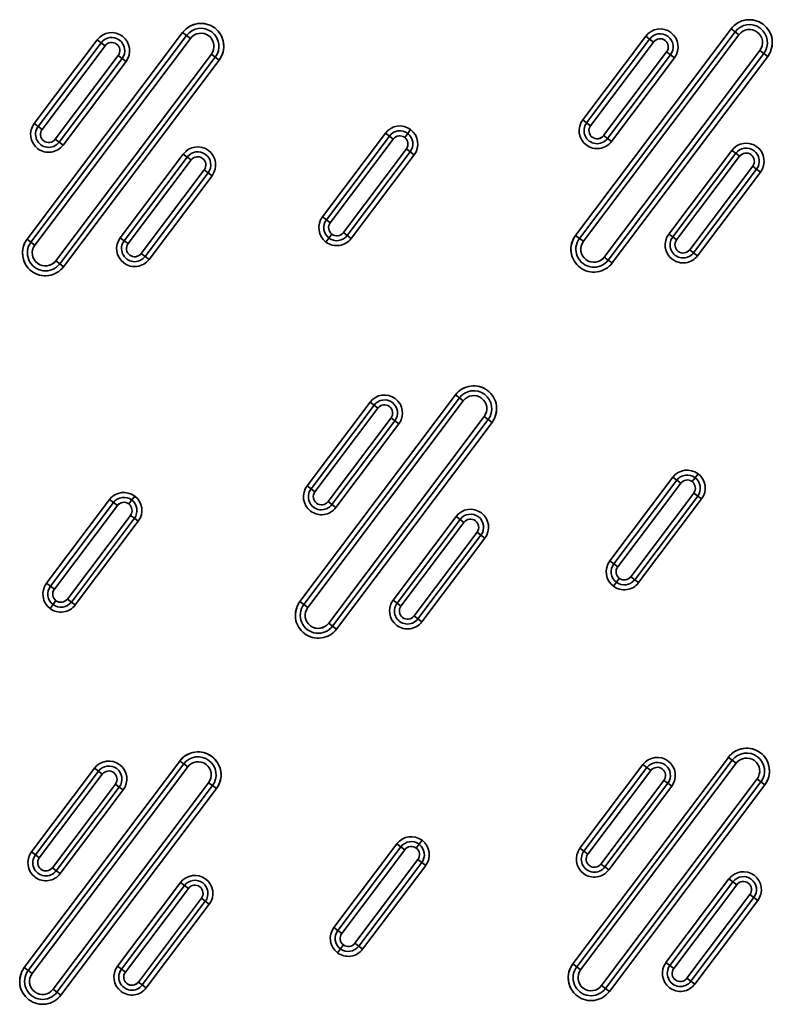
# Model space of a CAD drawing. Extents: x 234 to 1592, y -128 to 1769.
# Tile 3 of 10: x 479 to 709, y 48 to 348. Entities that reach past the tile are written whole.
import ezdxf

# ---------------------------------------------------------------- set-up
doc = ezdxf.new("R2010")
doc.units = 0
doc.layers.get('0').update_dxf_attribs({"lineweight": 13})

# ---------------------------------------------------------------- blocks, each defined once
blk = doc.blocks.new('BLOCK24')
at = {"color": 7, "lineweight": 35}
for p, q in [((128.95, 208.93), (81.42, 145.83)), ((81.42, 145.83), (128.95, 208.93)), ((82.62, 144.92), (130.15, 208.03)), ((130.15, 208.03), (82.62, 144.92)), ((296.55, 210.06), (249.02, 146.95)), ((249.02, 146.95), (296.55, 210.06)), ((250.22, 146.05), (297.75, 209.16)), ((297.75, 209.16), (250.22, 146.05)), ((270.46, 207.84), (251.21, 182.28)), ((251.21, 182.28), (270.46, 207.84)), ((251.42, 145.15), (298.94, 208.25)), ((298.94, 208.25), (251.42, 145.15)), ((102.86, 206.71), (83.61, 181.15)), ((83.61, 181.15), (102.86, 206.71)), ((83.82, 144.02), (131.34, 207.13)), ((131.34, 207.13), (83.82, 144.02)), ((84.81, 180.25), (104.06, 205.81)), ((104.06, 205.81), (84.81, 180.25)), ((86.01, 179.35), (105.26, 204.91)), ((105.26, 204.91), (86.01, 179.35)), ((252.41, 181.37), (271.66, 206.94)), ((271.66, 206.94), (252.41, 181.37)), ((253.61, 180.47), (272.86, 206.03)), ((272.86, 206.03), (253.61, 180.47)), ((109.25, 201.9), (90, 176.34)), ((90, 176.34), (109.25, 201.9)), ((137.73, 202.31), (90.21, 139.21)), ((90.21, 139.21), (137.73, 202.31)), ((276.85, 203.03), (257.6, 177.46)), ((257.6, 177.46), (276.85, 203.03)), ((305.33, 203.44), (257.81, 140.34)), ((257.81, 140.34), (305.33, 203.44)), ((278.05, 202.12), (258.8, 176.56)), ((258.8, 176.56), (278.05, 202.12)), ((306.53, 202.54), (259.01, 139.43)), ((259.01, 139.43), (306.53, 202.54)), ((260.2, 138.53), (307.73, 201.64)), ((307.73, 201.64), (260.2, 138.53)), ((110.45, 201), (91.2, 175.43)), ((91.2, 175.43), (110.45, 201)), ((138.93, 201.41), (91.41, 138.31)), ((91.41, 138.31), (138.93, 201.41)), ((92.4, 174.53), (111.65, 200.09)), ((111.65, 200.09), (92.4, 174.53)), ((92.6, 137.4), (140.13, 200.51)), ((140.13, 200.51), (92.6, 137.4)), ((260, 175.66), (279.25, 201.22)), ((279.25, 201.22), (260, 175.66)), ((190.93, 178.2), (171.68, 152.64)), ((171.68, 152.64), (190.93, 178.2)), ((172.87, 151.73), (192.13, 177.29)), ((192.13, 177.29), (172.87, 151.73)), ((174.07, 150.83), (193.32, 176.39)), ((193.32, 176.39), (174.07, 150.83)), ((129.15, 171.8), (109.9, 146.24)), ((109.9, 146.24), (129.15, 171.8)), ((197.32, 173.38), (178.07, 147.82)), ((178.07, 147.82), (197.32, 173.38)), ((198.52, 172.48), (179.27, 146.92)), ((179.27, 146.92), (198.52, 172.48)), ((180.46, 146.02), (199.71, 171.58)), ((199.71, 171.58), (180.46, 146.02)), ((296.75, 172.93), (277.5, 147.37)), ((277.5, 147.37), (296.75, 172.93)), ((278.7, 146.47), (297.95, 172.03)), ((297.95, 172.03), (278.7, 146.47)), ((111.1, 145.34), (130.35, 170.9)), ((130.35, 170.9), (111.1, 145.34)), ((112.3, 144.44), (131.55, 170)), ((131.55, 170), (112.3, 144.44)), ((279.9, 145.57), (299.15, 171.13)), ((299.15, 171.13), (279.9, 145.57)), ((135.54, 166.99), (116.29, 141.43)), ((116.29, 141.43), (135.54, 166.99)), ((136.74, 166.09), (117.49, 140.53)), ((117.49, 140.53), (136.74, 166.09)), ((303.14, 168.12), (283.89, 142.56)), ((283.89, 142.56), (303.14, 168.12)), ((304.34, 167.22), (285.09, 141.65)), ((285.09, 141.65), (304.34, 167.22)), ((286.29, 140.75), (305.54, 166.31)), ((305.54, 166.31), (286.29, 140.75)), ((118.69, 139.63), (137.94, 165.19)), ((137.94, 165.19), (118.69, 139.63)), ((212.32, 98.23), (164.8, 35.12)), ((164.8, 35.12), (212.32, 98.23)), ((165.99, 34.22), (213.52, 97.33)), ((213.52, 97.33), (165.99, 34.22)), ((167.19, 33.32), (214.72, 96.42)), ((214.72, 96.42), (167.19, 33.32)), ((186.24, 96.01), (166.99, 70.45)), ((166.99, 70.45), (186.24, 96.01)), ((168.19, 69.54), (187.44, 95.1)), ((187.44, 95.1), (168.19, 69.54)), ((169.38, 68.64), (188.64, 94.2)), ((188.64, 94.2), (169.38, 68.64)), ((192.63, 91.19), (173.38, 65.63)), ((173.38, 65.63), (192.63, 91.19)), ((221.11, 91.61), (173.58, 28.51)), ((173.58, 28.51), (221.11, 91.61)), ((193.83, 90.29), (174.58, 64.73)), ((174.58, 64.73), (193.83, 90.29)), ((222.31, 90.71), (174.78, 27.6)), ((174.78, 27.6), (222.31, 90.71)), ((175.77, 63.83), (195.03, 89.39)), ((195.03, 89.39), (175.77, 63.83)), ((175.98, 26.7), (223.51, 89.81)), ((223.51, 89.81), (175.98, 26.7)), ((278.74, 73.06), (259.49, 47.5)), ((259.49, 47.5), (278.74, 73.06)), ((260.69, 46.59), (279.94, 72.16)), ((279.94, 72.16), (260.69, 46.59)), ((261.89, 45.69), (281.14, 71.25)), ((281.14, 71.25), (261.89, 45.69)), ((106.61, 66.24), (87.36, 40.68)), ((87.36, 40.68), (106.61, 66.24)), ((285.14, 68.24), (265.88, 42.68)), ((265.88, 42.68), (285.14, 68.24)), ((286.33, 67.34), (267.08, 41.78)), ((267.08, 41.78), (286.33, 67.34)), ((268.28, 40.88), (287.53, 66.44)), ((287.53, 66.44), (268.28, 40.88)), ((88.56, 39.78), (107.81, 65.34)), ((107.81, 65.34), (88.56, 39.78)), ((89.76, 38.88), (109.01, 64.44)), ((109.01, 64.44), (89.76, 38.88)), ((113, 61.43), (93.75, 35.87)), ((93.75, 35.87), (113, 61.43)), ((114.2, 60.53), (94.95, 34.97)), ((94.95, 34.97), (114.2, 60.53)), ((212.53, 61.1), (193.28, 35.54)), ((193.28, 35.54), (212.53, 61.1)), ((194.48, 34.64), (213.73, 60.2)), ((213.73, 60.2), (194.48, 34.64)), ((96.15, 34.06), (115.4, 59.63)), ((115.4, 59.63), (96.15, 34.06)), ((195.67, 33.73), (214.92, 59.3)), ((214.92, 59.3), (195.67, 33.73)), ((218.92, 56.29), (199.67, 30.73)), ((199.67, 30.73), (218.92, 56.29)), ((220.12, 55.38), (200.87, 29.82)), ((200.87, 29.82), (220.12, 55.38)), ((202.06, 28.92), (221.32, 54.48)), ((221.32, 54.48), (202.06, 28.92)), ((128.1, -13.6), (80.57, -76.71)), ((80.57, -76.71), (128.1, -13.6)), ((81.77, -77.61), (129.3, -14.51)), ((129.3, -14.51), (81.77, -77.61)), ((295.7, -12.48), (248.17, -75.58)), ((248.17, -75.58), (295.7, -12.48)), ((249.37, -76.48), (296.9, -13.38)), ((296.9, -13.38), (249.37, -76.48)), ((269.61, -14.7), (250.36, -40.26)), ((250.36, -40.26), (269.61, -14.7)), ((250.57, -77.39), (298.09, -14.28)), ((298.09, -14.28), (250.57, -77.39)), ((102.01, -15.82), (82.76, -41.39)), ((82.76, -41.39), (102.01, -15.82)), ((82.97, -78.51), (130.5, -15.41)), ((130.5, -15.41), (82.97, -78.51)), ((83.96, -42.29), (103.21, -16.73)), ((103.21, -16.73), (83.96, -42.29)), ((85.16, -43.19), (104.41, -17.63)), ((104.41, -17.63), (85.16, -43.19)), ((251.56, -41.16), (270.81, -15.6)), ((270.81, -15.6), (251.56, -41.16)), ((252.76, -42.06), (272.01, -16.5)), ((272.01, -16.5), (252.76, -42.06)), ((108.4, -20.64), (89.15, -46.2)), ((89.15, -46.2), (108.4, -20.64)), ((136.89, -20.22), (89.36, -83.33)), ((89.36, -83.33), (136.89, -20.22)), ((276, -19.51), (256.75, -45.07)), ((256.75, -45.07), (276, -19.51)), ((304.49, -19.09), (256.96, -82.2)), ((256.96, -82.2), (304.49, -19.09)), ((277.2, -20.41), (257.95, -45.97)), ((257.95, -45.97), (277.2, -20.41)), ((305.68, -20), (258.16, -83.1)), ((258.16, -83.1), (305.68, -20)), ((259.35, -84), (306.88, -20.9)), ((306.88, -20.9), (259.35, -84)), ((109.6, -21.54), (90.35, -47.1)), ((90.35, -47.1), (109.6, -21.54)), ((138.08, -21.12), (90.56, -84.23)), ((90.56, -84.23), (138.08, -21.12)), ((91.55, -48), (110.8, -22.44)), ((110.8, -22.44), (91.55, -48)), ((91.76, -85.13), (139.28, -22.03)), ((139.28, -22.03), (91.76, -85.13)), ((259.15, -46.88), (278.4, -21.32)), ((278.4, -21.32), (259.15, -46.88)), ((194.43, -38.9), (175.18, -64.46)), ((175.18, -64.46), (194.43, -38.9)), ((176.38, -65.36), (195.63, -39.8)), ((195.63, -39.8), (176.38, -65.36)), ((177.57, -66.26), (196.82, -40.7)), ((196.82, -40.7), (177.57, -66.26)), ((200.82, -43.71), (181.57, -69.27)), ((181.57, -69.27), (200.82, -43.71)), ((202.02, -44.61), (182.77, -70.17)), ((182.77, -70.17), (202.02, -44.61)), ((183.96, -71.08), (203.22, -45.51)), ((203.22, -45.51), (183.96, -71.08)), ((128.3, -50.73), (109.05, -76.29)), ((109.05, -76.29), (128.3, -50.73)), ((295.9, -49.6), (276.65, -75.17)), ((276.65, -75.17), (295.9, -49.6)), ((277.85, -76.07), (297.1, -50.51)), ((297.1, -50.51), (277.85, -76.07)), ((110.25, -77.2), (129.5, -51.63)), ((129.5, -51.63), (110.25, -77.2)), ((111.45, -78.1), (130.7, -52.54)), ((130.7, -52.54), (111.45, -78.1)), ((279.05, -76.97), (298.3, -51.41)), ((298.3, -51.41), (279.05, -76.97)), ((134.69, -55.54), (115.44, -81.11)), ((115.44, -81.11), (134.69, -55.54)), ((135.89, -56.45), (116.64, -82.01)), ((116.64, -82.01), (135.89, -56.45)), ((302.29, -54.42), (283.04, -79.98)), ((283.04, -79.98), (302.29, -54.42)), ((303.49, -55.32), (284.24, -80.88)), ((284.24, -80.88), (303.49, -55.32)), ((285.44, -81.78), (304.69, -56.22)), ((304.69, -56.22), (285.44, -81.78)), ((117.84, -82.91), (137.09, -57.35)), ((137.09, -57.35), (117.84, -82.91))]:
    blk.add_line(p, q, dxfattribs=at)
at = {"color": 7, "lineweight": 35, "ltscale": 0.0375}
for p, q in [((128.95, 208.93), (130.15, 208.03)), ((130.15, 208.03), (128.95, 208.93)), ((130.15, 208.03), (131.34, 207.13)), ((130.15, 208.03), (131.34, 207.13)), ((270.46, 207.84), (271.66, 206.94)), ((271.66, 206.94), (270.46, 207.84)), ((296.55, 210.06), (297.75, 209.16)), ((297.75, 209.16), (296.55, 210.06)), ((297.75, 209.16), (298.94, 208.25)), ((297.75, 209.16), (298.94, 208.25)), ((102.86, 206.71), (104.06, 205.81)), ((104.06, 205.81), (102.86, 206.71)), ((104.06, 205.81), (105.26, 204.91)), ((104.06, 205.81), (105.26, 204.91)), ((271.66, 206.94), (272.86, 206.03)), ((271.66, 206.94), (272.86, 206.03)), ((109.25, 201.9), (110.45, 201)), ((109.25, 201.9), (110.45, 201)), ((137.73, 202.31), (138.93, 201.41)), ((137.73, 202.31), (138.93, 201.41)), ((276.85, 203.03), (278.05, 202.12)), ((276.85, 203.03), (278.05, 202.12)), ((278.05, 202.12), (279.25, 201.22)), ((279.25, 201.22), (278.05, 202.12)), ((305.33, 203.44), (306.53, 202.54)), ((305.33, 203.44), (306.53, 202.54)), ((306.53, 202.54), (307.73, 201.64)), ((307.73, 201.64), (306.53, 202.54)), ((110.45, 201), (111.65, 200.09)), ((111.65, 200.09), (110.45, 201)), ((138.93, 201.41), (140.13, 200.51)), ((140.13, 200.51), (138.93, 201.41)), ((84.81, 180.25), (83.61, 181.15)), ((83.61, 181.15), (84.81, 180.25)), ((252.41, 181.37), (251.21, 182.28)), ((251.21, 182.28), (252.41, 181.37)), ((253.61, 180.47), (252.41, 181.37)), ((253.61, 180.47), (252.41, 181.37)), ((86.01, 179.35), (84.81, 180.25)), ((86.01, 179.35), (84.81, 180.25)), ((192.13, 177.29), (190.93, 178.2)), ((190.93, 178.2), (192.13, 177.29)), ((197.73, 178.08), (196.83, 176.89)), ((196.83, 176.89), (197.73, 178.08)), ((198.63, 179.28), (197.73, 178.08)), ((197.73, 178.08), (198.63, 179.28)), ((258.8, 176.56), (257.6, 177.46)), ((258.8, 176.56), (257.6, 177.46)), ((91.2, 175.43), (90, 176.34)), ((91.2, 175.43), (90, 176.34)), ((91.2, 175.43), (92.4, 174.53)), ((92.4, 174.53), (91.2, 175.43)), ((192.13, 177.29), (193.32, 176.39)), ((192.13, 177.29), (193.32, 176.39)), ((258.8, 176.56), (260, 175.66)), ((260, 175.66), (258.8, 176.56)), ((129.15, 171.8), (130.35, 170.9)), ((130.35, 170.9), (129.15, 171.8)), ((197.32, 173.38), (198.52, 172.48)), ((197.32, 173.38), (198.52, 172.48)), ((198.52, 172.48), (199.71, 171.58)), ((199.71, 171.58), (198.52, 172.48)), ((296.75, 172.93), (297.95, 172.03)), ((297.95, 172.03), (296.75, 172.93)), ((297.95, 172.03), (299.15, 171.13)), ((297.95, 172.03), (299.15, 171.13)), ((130.35, 170.9), (131.55, 170)), ((130.35, 170.9), (131.55, 170)), ((135.54, 166.99), (136.74, 166.09)), ((135.54, 166.99), (136.74, 166.09)), ((136.74, 166.09), (137.94, 165.19)), ((137.94, 165.19), (136.74, 166.09)), ((303.14, 168.12), (304.34, 167.22)), ((303.14, 168.12), (304.34, 167.22)), ((304.34, 167.22), (305.54, 166.31)), ((305.54, 166.31), (304.34, 167.22)), ((172.87, 151.73), (171.68, 152.64)), ((171.68, 152.64), (172.87, 151.73)), ((174.07, 150.83), (172.87, 151.73)), ((174.07, 150.83), (172.87, 151.73)), ((179.27, 146.92), (178.07, 147.82)), ((179.27, 146.92), (178.07, 147.82)), ((82.62, 144.92), (81.42, 145.83)), ((81.42, 145.83), (82.62, 144.92)), ((83.82, 144.02), (82.62, 144.92)), ((83.82, 144.02), (82.62, 144.92)), ((111.1, 145.34), (109.9, 146.24)), ((109.9, 146.24), (111.1, 145.34)), ((112.3, 144.44), (111.1, 145.34)), ((112.3, 144.44), (111.1, 145.34)), ((173.66, 146.13), (172.76, 144.93)), ((172.76, 144.93), (173.66, 146.13)), ((174.57, 147.33), (173.66, 146.13)), ((173.66, 146.13), (174.57, 147.33)), ((179.27, 146.92), (180.46, 146.02)), ((180.46, 146.02), (179.27, 146.92)), ((250.22, 146.05), (249.02, 146.95)), ((249.02, 146.95), (250.22, 146.05)), ((251.42, 145.15), (250.22, 146.05)), ((251.42, 145.15), (250.22, 146.05)), ((278.7, 146.47), (277.5, 147.37)), ((277.5, 147.37), (278.7, 146.47)), ((279.9, 145.57), (278.7, 146.47)), ((279.9, 145.57), (278.7, 146.47)), ((117.49, 140.53), (116.29, 141.43)), ((117.49, 140.53), (116.29, 141.43)), ((285.09, 141.65), (283.89, 142.56)), ((285.09, 141.65), (283.89, 142.56)), ((285.09, 141.65), (286.29, 140.75)), ((286.29, 140.75), (285.09, 141.65)), ((91.41, 138.31), (90.21, 139.21)), ((91.41, 138.31), (90.21, 139.21)), ((117.49, 140.53), (118.69, 139.63)), ((118.69, 139.63), (117.49, 140.53)), ((259.01, 139.43), (257.81, 140.34)), ((259.01, 139.43), (257.81, 140.34)), ((259.01, 139.43), (260.2, 138.53)), ((260.2, 138.53), (259.01, 139.43)), ((91.41, 138.31), (92.6, 137.4)), ((92.6, 137.4), (91.41, 138.31)), ((212.32, 98.23), (213.52, 97.33)), ((213.52, 97.33), (212.32, 98.23)), ((213.52, 97.33), (214.72, 96.42)), ((213.52, 97.33), (214.72, 96.42)), ((186.24, 96.01), (187.44, 95.1)), ((187.44, 95.1), (186.24, 96.01)), ((187.44, 95.1), (188.64, 94.2)), ((187.44, 95.1), (188.64, 94.2)), ((192.63, 91.19), (193.83, 90.29)), ((192.63, 91.19), (193.83, 90.29)), ((193.83, 90.29), (195.03, 89.39)), ((195.03, 89.39), (193.83, 90.29)), ((221.11, 91.61), (222.31, 90.71)), ((221.11, 91.61), (222.31, 90.71)), ((222.31, 90.71), (223.51, 89.81)), ((223.51, 89.81), (222.31, 90.71)), ((279.94, 72.16), (278.74, 73.06)), ((278.74, 73.06), (279.94, 72.16)), ((285.54, 72.94), (284.64, 71.75)), ((284.64, 71.75), (285.54, 72.94)), ((286.45, 74.14), (285.54, 72.94)), ((285.54, 72.94), (286.45, 74.14)), ((168.19, 69.54), (166.99, 70.45)), ((166.99, 70.45), (168.19, 69.54)), ((169.38, 68.64), (168.19, 69.54)), ((169.38, 68.64), (168.19, 69.54)), ((279.94, 72.16), (281.14, 71.25)), ((279.94, 72.16), (281.14, 71.25)), ((107.81, 65.34), (106.61, 66.24)), ((106.61, 66.24), (107.81, 65.34)), ((114.31, 67.33), (113.41, 66.13)), ((113.41, 66.13), (114.31, 67.33)), ((285.14, 68.24), (286.33, 67.34)), ((285.14, 68.24), (286.33, 67.34)), ((286.33, 67.34), (287.53, 66.44)), ((287.53, 66.44), (286.33, 67.34)), ((107.81, 65.34), (109.01, 64.44)), ((107.81, 65.34), (109.01, 64.44)), ((113.41, 66.13), (112.51, 64.93)), ((112.51, 64.93), (113.41, 66.13)), ((174.58, 64.73), (173.38, 65.63)), ((174.58, 64.73), (173.38, 65.63)), ((174.58, 64.73), (175.77, 63.83)), ((175.77, 63.83), (174.58, 64.73)), ((113, 61.43), (114.2, 60.53)), ((113, 61.43), (114.2, 60.53)), ((114.2, 60.53), (115.4, 59.63)), ((115.4, 59.63), (114.2, 60.53)), ((212.53, 61.1), (213.73, 60.2)), ((213.73, 60.2), (212.53, 61.1)), ((213.73, 60.2), (214.92, 59.3)), ((213.73, 60.2), (214.92, 59.3)), ((218.92, 56.29), (220.12, 55.38)), ((218.92, 56.29), (220.12, 55.38)), ((220.12, 55.38), (221.32, 54.48)), ((221.32, 54.48), (220.12, 55.38)), ((260.69, 46.59), (259.49, 47.5)), ((259.49, 47.5), (260.69, 46.59)), ((261.89, 45.69), (260.69, 46.59)), ((261.89, 45.69), (260.69, 46.59)), ((262.38, 42.19), (261.48, 40.99)), ((261.48, 40.99), (262.38, 42.19)), ((267.08, 41.78), (265.88, 42.68)), ((267.08, 41.78), (265.88, 42.68)), ((88.56, 39.78), (87.36, 40.68)), ((87.36, 40.68), (88.56, 39.78)), ((89.76, 38.88), (88.56, 39.78)), ((89.76, 38.88), (88.56, 39.78)), ((261.48, 40.99), (260.58, 39.79)), ((260.58, 39.79), (261.48, 40.99)), ((267.08, 41.78), (268.28, 40.88)), ((268.28, 40.88), (267.08, 41.78)), ((89.35, 34.18), (88.44, 32.98)), ((88.44, 32.98), (89.35, 34.18)), ((90.25, 35.38), (89.35, 34.18)), ((89.35, 34.18), (90.25, 35.38)), ((94.95, 34.97), (93.75, 35.87)), ((94.95, 34.97), (93.75, 35.87)), ((94.95, 34.97), (96.15, 34.06)), ((96.15, 34.06), (94.95, 34.97)), ((165.99, 34.22), (164.8, 35.12)), ((164.8, 35.12), (165.99, 34.22)), ((167.19, 33.32), (165.99, 34.22)), ((167.19, 33.32), (165.99, 34.22)), ((194.48, 34.64), (193.28, 35.54)), ((193.28, 35.54), (194.48, 34.64)), ((195.67, 33.73), (194.48, 34.64)), ((195.67, 33.73), (194.48, 34.64)), ((200.87, 29.82), (199.67, 30.73)), ((200.87, 29.82), (199.67, 30.73)), ((174.78, 27.6), (173.58, 28.51)), ((174.78, 27.6), (173.58, 28.51)), ((174.78, 27.6), (175.98, 26.7)), ((175.98, 26.7), (174.78, 27.6)), ((200.87, 29.82), (202.06, 28.92)), ((202.06, 28.92), (200.87, 29.82)), ((128.1, -13.6), (129.3, -14.51)), ((129.3, -14.51), (128.1, -13.6)), ((129.3, -14.51), (130.5, -15.41)), ((129.3, -14.51), (130.5, -15.41)), ((269.61, -14.7), (270.81, -15.6)), ((270.81, -15.6), (269.61, -14.7)), ((295.7, -12.48), (296.9, -13.38)), ((296.9, -13.38), (295.7, -12.48)), ((296.9, -13.38), (298.09, -14.28)), ((296.9, -13.38), (298.09, -14.28)), ((102.01, -15.82), (103.21, -16.73)), ((103.21, -16.73), (102.01, -15.82)), ((103.21, -16.73), (104.41, -17.63)), ((103.21, -16.73), (104.41, -17.63)), ((270.81, -15.6), (272.01, -16.5)), ((270.81, -15.6), (272.01, -16.5)), ((108.4, -20.64), (109.6, -21.54)), ((108.4, -20.64), (109.6, -21.54)), ((136.89, -20.22), (138.08, -21.12)), ((136.89, -20.22), (138.08, -21.12)), ((276, -19.51), (277.2, -20.41)), ((276, -19.51), (277.2, -20.41)), ((277.2, -20.41), (278.4, -21.32)), ((278.4, -21.32), (277.2, -20.41)), ((304.49, -19.09), (305.68, -20)), ((304.49, -19.09), (305.68, -20)), ((305.68, -20), (306.88, -20.9)), ((306.88, -20.9), (305.68, -20)), ((109.6, -21.54), (110.8, -22.44)), ((110.8, -22.44), (109.6, -21.54)), ((138.08, -21.12), (139.28, -22.03)), ((139.28, -22.03), (138.08, -21.12)), ((195.63, -39.8), (194.43, -38.9)), ((194.43, -38.9), (195.63, -39.8)), ((201.23, -39.01), (200.33, -40.21)), ((200.33, -40.21), (201.23, -39.01)), ((202.13, -37.81), (201.23, -39.01)), ((201.23, -39.01), (202.13, -37.81)), ((83.96, -42.29), (82.76, -41.39)), ((82.76, -41.39), (83.96, -42.29)), ((195.63, -39.8), (196.82, -40.7)), ((195.63, -39.8), (196.82, -40.7)), ((251.56, -41.16), (250.36, -40.26)), ((250.36, -40.26), (251.56, -41.16)), ((252.76, -42.06), (251.56, -41.16)), ((252.76, -42.06), (251.56, -41.16)), ((85.16, -43.19), (83.96, -42.29)), ((85.16, -43.19), (83.96, -42.29)), ((200.82, -43.71), (202.02, -44.61)), ((200.82, -43.71), (202.02, -44.61)), ((202.02, -44.61), (203.22, -45.51)), ((203.22, -45.51), (202.02, -44.61)), ((257.95, -45.97), (256.75, -45.07)), ((257.95, -45.97), (256.75, -45.07)), ((90.35, -47.1), (89.15, -46.2)), ((90.35, -47.1), (89.15, -46.2)), ((90.35, -47.1), (91.55, -48)), ((91.55, -48), (90.35, -47.1)), ((257.95, -45.97), (259.15, -46.88)), ((259.15, -46.88), (257.95, -45.97)), ((128.3, -50.73), (129.5, -51.63)), ((129.5, -51.63), (128.3, -50.73)), ((295.9, -49.6), (297.1, -50.51)), ((297.1, -50.51), (295.9, -49.6)), ((297.1, -50.51), (298.3, -51.41)), ((297.1, -50.51), (298.3, -51.41)), ((129.5, -51.63), (130.7, -52.54)), ((129.5, -51.63), (130.7, -52.54)), ((134.69, -55.54), (135.89, -56.45)), ((134.69, -55.54), (135.89, -56.45)), ((135.89, -56.45), (137.09, -57.35)), ((137.09, -57.35), (135.89, -56.45)), ((302.29, -54.42), (303.49, -55.32)), ((302.29, -54.42), (303.49, -55.32)), ((303.49, -55.32), (304.69, -56.22)), ((304.69, -56.22), (303.49, -55.32)), ((176.38, -65.36), (175.18, -64.46)), ((175.18, -64.46), (176.38, -65.36)), ((177.57, -66.26), (176.38, -65.36)), ((177.57, -66.26), (176.38, -65.36)), ((177.16, -70.96), (176.26, -72.16)), ((176.26, -72.16), (177.16, -70.96)), ((178.07, -69.76), (177.16, -70.96)), ((177.16, -70.96), (178.07, -69.76)), ((182.77, -70.17), (181.57, -69.27)), ((182.77, -70.17), (181.57, -69.27)), ((182.77, -70.17), (183.96, -71.08)), ((183.96, -71.08), (182.77, -70.17)), ((277.85, -76.07), (276.65, -75.17)), ((276.65, -75.17), (277.85, -76.07)), ((81.77, -77.61), (80.57, -76.71)), ((80.57, -76.71), (81.77, -77.61)), ((82.97, -78.51), (81.77, -77.61)), ((82.97, -78.51), (81.77, -77.61)), ((110.25, -77.2), (109.05, -76.29)), ((109.05, -76.29), (110.25, -77.2)), ((111.45, -78.1), (110.25, -77.2)), ((111.45, -78.1), (110.25, -77.2)), ((249.37, -76.48), (248.17, -75.58)), ((248.17, -75.58), (249.37, -76.48)), ((250.57, -77.39), (249.37, -76.48)), ((250.57, -77.39), (249.37, -76.48)), ((279.05, -76.97), (277.85, -76.07)), ((279.05, -76.97), (277.85, -76.07)), ((116.64, -82.01), (115.44, -81.11)), ((116.64, -82.01), (115.44, -81.11)), ((284.24, -80.88), (283.04, -79.98)), ((284.24, -80.88), (283.04, -79.98)), ((284.24, -80.88), (285.44, -81.78)), ((285.44, -81.78), (284.24, -80.88)), ((90.56, -84.23), (89.36, -83.33)), ((90.56, -84.23), (89.36, -83.33)), ((116.64, -82.01), (117.84, -82.91)), ((117.84, -82.91), (116.64, -82.01)), ((258.16, -83.1), (256.96, -82.2)), ((258.16, -83.1), (256.96, -82.2)), ((258.16, -83.1), (259.35, -84)), ((259.35, -84), (258.16, -83.1)), ((90.56, -84.23), (91.76, -85.13)), ((91.76, -85.13), (90.56, -84.23))]:
    blk.add_line(p, q, dxfattribs=at)
at = {"color": 7, "lineweight": 35}
for centre, radius, start, end in [((134.54, 204.72), 7, 53.0153, 143.0153), ((134.54, 204.72), 7, 53.0152, 143.0153), ((302.14, 205.85), 7, 53.0153, 143.0153), ((302.14, 205.85), 7, 53.0152, 143.0153), ((302.14, 205.85), 5.5, 323.0153, 143.0153), ((302.14, 205.85), 5.5, 323.0153, 143.0153), ((302.14, 205.85), 7, 323.0153, 53.0153), ((302.14, 205.85), 7, 323.0152, 53.0153), ((107.26, 203.4), 5.5, 53.0153, 143.0153), ((107.26, 203.4), 5.5, 53.0153, 143.0153), ((107.26, 203.4), 5.5, 323.0153, 53.0153), ((107.26, 203.4), 5.5, 323.0153, 53.0153), ((134.54, 204.72), 5.5, 323.0153, 143.0153), ((134.54, 204.72), 5.5, 323.0153, 143.0153), ((134.54, 204.72), 4, 53.0153, 143.0153), ((134.54, 204.72), 4, 53.0189, 143.0117), ((134.54, 204.72), 4, 323.0153, 53.0153), ((134.54, 204.72), 4, 323.0189, 53.0117), ((134.54, 204.72), 7, 323.0153, 53.0153), ((134.54, 204.72), 7, 323.0152, 53.0153), ((274.86, 204.53), 5.5, 53.0153, 143.0153), ((274.86, 204.53), 5.5, 53.0153, 143.0153), ((274.86, 204.53), 4, 323.0153, 143.0153), ((274.86, 204.53), 4, 323.0153, 143.0153), ((274.86, 204.53), 5.5, 323.0153, 53.0153), ((274.86, 204.53), 5.5, 323.0153, 53.0153), ((302.14, 205.85), 4, 53.0153, 143.0153), ((302.14, 205.85), 4, 53.0189, 143.0117), ((302.14, 205.85), 4, 323.0153, 53.0153), ((302.14, 205.85), 4, 323.0189, 53.0117), ((107.26, 203.4), 4, 323.0153, 143.0153), ((107.26, 203.4), 4, 323.0153, 143.0153), ((107.26, 203.4), 2.5, 53.0153, 143.0153), ((107.26, 203.4), 2.5, 53.0189, 143.0118), ((107.26, 203.4), 2.5, 323.0153, 53.0153), ((107.26, 203.4), 2.5, 323.0189, 53.0118), ((274.86, 204.53), 2.5, 53.0153, 143.0153), ((274.86, 204.53), 2.5, 53.0189, 143.0118), ((274.86, 204.53), 2.5, 323.0153, 53.0153), ((274.86, 204.53), 2.5, 323.0189, 53.0118), ((88.01, 177.84), 5.5, 143.0153, 233.0153), ((88.01, 177.84), 5.5, 143.0153, 233.0153), ((255.61, 178.97), 5.5, 143.0153, 233.0153), ((255.61, 178.97), 5.5, 143.0153, 233.0153), ((255.61, 178.97), 4, 143.0153, 323.0153), ((255.61, 178.97), 4, 143.0153, 323.0153), ((255.61, 178.97), 2.5, 143.0153, 233.0153), ((255.61, 178.97), 2.5, 143.0189, 233.0118), ((88.01, 177.84), 4, 143.0153, 323.0153), ((88.01, 177.84), 4, 143.0153, 323.0153), ((88.01, 177.84), 2.5, 143.0153, 233.0153), ((88.01, 177.84), 2.5, 143.0189, 233.0118), ((195.32, 174.89), 5.5, 53.0153, 143.0153), ((195.32, 174.89), 5.5, 53.0153, 143.0153), ((195.32, 174.89), 4, 53.0153, 143.0153), ((195.32, 174.89), 4, 53.0153, 143.0153), ((195.32, 174.89), 4, 323.0153, 53.0153), ((195.32, 174.89), 4, 323.0153, 53.0153), ((195.32, 174.89), 5.5, 323.0153, 53.0153), ((195.32, 174.89), 5.5, 323.0153, 53.0153), ((255.61, 178.97), 2.5, 233.0153, 323.0153), ((255.61, 178.97), 2.5, 233.0189, 323.0118), ((88.01, 177.84), 5.5, 233.0153, 323.0153), ((88.01, 177.84), 5.5, 233.0153, 323.0153), ((88.01, 177.84), 2.5, 233.0153, 323.0153), ((88.01, 177.84), 2.5, 233.0189, 323.0118), ((195.32, 174.89), 2.5, 53.0153, 143.0153), ((195.32, 174.89), 2.5, 53.0189, 143.0118), ((195.32, 174.89), 2.5, 323.0153, 53.0153), ((195.32, 174.89), 2.5, 323.0189, 53.0118), ((255.61, 178.97), 5.5, 233.0153, 323.0153), ((255.61, 178.97), 5.5, 233.0153, 323.0153), ((301.15, 169.62), 5.5, 53.0153, 143.0153), ((301.15, 169.62), 5.5, 53.0153, 143.0153), ((133.55, 168.5), 5.5, 53.0153, 143.0153), ((133.55, 168.5), 5.5, 53.0153, 143.0153), ((133.55, 168.5), 4, 323.0153, 143.0153), ((133.55, 168.5), 4, 323.0153, 143.0153), ((133.55, 168.5), 5.5, 323.0153, 53.0153), ((133.55, 168.5), 5.5, 323.0153, 53.0153), ((301.15, 169.62), 4, 323.0153, 143.0153), ((301.15, 169.62), 4, 323.0153, 143.0153), ((301.15, 169.62), 2.5, 53.0153, 143.0153), ((301.15, 169.62), 2.5, 53.0189, 143.0118), ((301.15, 169.62), 2.5, 323.0153, 53.0153), ((301.15, 169.62), 2.5, 323.0189, 53.0118), ((301.15, 169.62), 5.5, 323.0153, 53.0153), ((301.15, 169.62), 5.5, 323.0153, 53.0153), ((133.55, 168.5), 2.5, 53.0153, 143.0153), ((133.55, 168.5), 2.5, 53.0189, 143.0118), ((133.55, 168.5), 2.5, 323.0153, 53.0153), ((133.55, 168.5), 2.5, 323.0189, 53.0118), ((176.07, 149.33), 5.5, 143.0153, 233.0153), ((176.07, 149.33), 5.5, 143.0153, 233.0153), ((176.07, 149.33), 4, 143.0153, 233.0153), ((176.07, 149.33), 4, 143.0153, 233.0153), ((176.07, 149.33), 2.5, 143.0153, 233.0153), ((176.07, 149.33), 2.5, 143.0189, 233.0118), ((176.07, 149.33), 2.5, 233.0153, 323.0153), ((176.07, 149.33), 2.5, 233.0189, 323.0118), ((87.01, 141.62), 7, 143.0153, 233.0153), ((87.01, 141.62), 7, 143.0152, 233.0153), ((87.01, 141.62), 5.5, 143.0153, 323.0153), ((87.01, 141.62), 5.5, 143.0153, 323.0153), ((114.29, 142.93), 5.5, 143.0153, 233.0153), ((114.29, 142.93), 5.5, 143.0153, 233.0153), ((114.29, 142.93), 4, 143.0153, 323.0153), ((114.29, 142.93), 4, 143.0153, 323.0153), ((114.29, 142.93), 2.5, 143.0153, 233.0153), ((114.3, 142.93), 2.5, 143.0189, 233.0118), ((176.07, 149.33), 5.5, 233.0153, 323.0153), ((176.07, 149.33), 5.5, 233.0153, 323.0153), ((176.07, 149.33), 4, 233.0153, 323.0153), ((176.07, 149.33), 4, 233.0153, 323.0153), ((254.61, 142.74), 7, 143.0153, 233.0153), ((254.61, 142.74), 7, 143.0152, 233.0153), ((254.61, 142.74), 5.5, 143.0153, 323.0153), ((254.61, 142.74), 5.5, 143.0153, 323.0153), ((254.61, 142.74), 4, 143.0153, 233.0153), ((254.61, 142.74), 4, 143.0189, 233.0117), ((281.89, 144.06), 5.5, 143.0153, 233.0153), ((281.89, 144.06), 5.5, 143.0153, 233.0153), ((281.89, 144.06), 4, 143.0153, 323.0153), ((281.89, 144.06), 4, 143.0153, 323.0153), ((281.89, 144.06), 2.5, 143.0153, 233.0153), ((281.89, 144.06), 2.5, 143.0189, 233.0118), ((87.01, 141.62), 4, 143.0153, 233.0153), ((87.01, 141.62), 4, 143.0189, 233.0117), ((114.29, 142.93), 2.5, 233.0153, 323.0153), ((114.29, 142.93), 2.5, 233.0189, 323.0118), ((281.89, 144.06), 2.5, 233.0153, 323.0153), ((281.89, 144.06), 2.5, 233.0189, 323.0118), ((87.01, 141.62), 4, 233.0153, 323.0153), ((87.01, 141.62), 4, 233.0189, 323.0117), ((114.29, 142.93), 5.5, 233.0153, 323.0153), ((114.29, 142.93), 5.5, 233.0153, 323.0153), ((254.61, 142.74), 7, 233.0153, 323.0153), ((254.61, 142.74), 7, 233.0152, 323.0153), ((254.61, 142.74), 4, 233.0153, 323.0153), ((254.61, 142.74), 4, 233.0189, 323.0117), ((281.89, 144.06), 5.5, 233.0153, 323.0153), ((281.89, 144.06), 5.5, 233.0153, 323.0153), ((87.01, 141.62), 7, 233.0153, 323.0153), ((87.01, 141.62), 7, 233.0152, 323.0153), ((217.91, 94.02), 7, 53.0153, 143.0153), ((217.91, 94.02), 7, 53.0152, 143.0153), ((217.91, 94.02), 5.5, 323.0153, 143.0153), ((217.91, 94.02), 5.5, 323.0153, 143.0153), ((217.91, 94.02), 7, 323.0153, 53.0153), ((217.91, 94.02), 7, 323.0152, 53.0153), ((190.63, 92.7), 5.5, 53.0153, 143.0153), ((190.63, 92.7), 5.5, 53.0153, 143.0153), ((190.63, 92.7), 4, 323.0153, 143.0153), ((190.63, 92.7), 4, 323.0153, 143.0153), ((190.63, 92.7), 5.5, 323.0153, 53.0153), ((190.63, 92.7), 5.5, 323.0153, 53.0153), ((217.91, 94.02), 4, 53.0153, 143.0153), ((217.91, 94.02), 4, 53.0189, 143.0117), ((217.91, 94.02), 4, 323.0153, 53.0153), ((217.91, 94.02), 4, 323.0189, 53.0117), ((190.63, 92.7), 2.5, 53.0153, 143.0153), ((190.63, 92.7), 2.5, 53.0189, 143.0118), ((190.63, 92.7), 2.5, 323.0153, 53.0153), ((190.63, 92.7), 2.5, 323.0189, 53.0118), ((283.14, 69.75), 5.5, 53.0153, 143.0153), ((283.14, 69.75), 5.5, 53.0153, 143.0153), ((283.14, 69.75), 4, 53.0153, 143.0153), ((283.14, 69.75), 4, 53.0153, 143.0153), ((283.14, 69.75), 2.5, 53.0153, 143.0153), ((283.14, 69.75), 2.5, 53.0189, 143.0118), ((283.14, 69.75), 4, 323.0153, 53.0153), ((283.14, 69.75), 4, 323.0153, 53.0153), ((283.14, 69.75), 5.5, 323.0153, 53.0153), ((283.14, 69.75), 5.5, 323.0153, 53.0153), ((171.38, 67.14), 5.5, 143.0153, 233.0153), ((171.38, 67.14), 5.5, 143.0153, 233.0153), ((171.38, 67.14), 4, 143.0153, 323.0153), ((171.38, 67.14), 4, 143.0153, 323.0153), ((283.14, 69.75), 2.5, 323.0153, 53.0153), ((283.14, 69.75), 2.5, 323.0189, 53.0118), ((111, 62.93), 5.5, 53.0153, 143.0153), ((111, 62.93), 5.5, 53.0153, 143.0153), ((111, 62.93), 4, 53.0153, 143.0153), ((111, 62.93), 4, 53.0153, 143.0153), ((111, 62.93), 5.5, 323.0153, 53.0153), ((111, 62.93), 5.5, 323.0153, 53.0153), ((171.38, 67.14), 2.5, 143.0153, 233.0153), ((171.38, 67.14), 2.5, 143.0189, 233.0118), ((111, 62.93), 2.5, 53.0153, 143.0153), ((111, 62.93), 2.5, 53.0189, 143.0118), ((111, 62.93), 2.5, 323.0153, 53.0153), ((111, 62.93), 2.5, 323.0189, 53.0118), ((111, 62.93), 4, 323.0153, 53.0153), ((111, 62.93), 4, 323.0153, 53.0153), ((171.38, 67.14), 5.5, 233.0153, 323.0153), ((171.38, 67.14), 5.5, 233.0153, 323.0153), ((171.38, 67.14), 2.5, 233.0153, 323.0153), ((171.38, 67.14), 2.5, 233.0189, 323.0118), ((216.92, 57.79), 5.5, 53.0153, 143.0153), ((216.92, 57.79), 5.5, 53.0153, 143.0153), ((216.92, 57.79), 4, 323.0153, 143.0153), ((216.92, 57.79), 4, 323.0153, 143.0153), ((216.92, 57.79), 2.5, 53.0153, 143.0153), ((216.92, 57.79), 2.5, 53.0189, 143.0118), ((216.92, 57.79), 5.5, 323.0153, 53.0153), ((216.92, 57.79), 5.5, 323.0153, 53.0153), ((216.92, 57.79), 2.5, 323.0153, 53.0153), ((216.92, 57.79), 2.5, 323.0189, 53.0118), ((263.89, 44.19), 5.5, 143.0153, 233.0153), ((263.89, 44.19), 5.5, 143.0153, 233.0153), ((263.89, 44.19), 4, 143.0153, 233.0153), ((263.89, 44.19), 4, 143.0153, 233.0153), ((263.89, 44.19), 2.5, 143.0153, 233.0153), ((263.89, 44.19), 2.5, 143.0189, 233.0118), ((263.89, 44.19), 2.5, 233.0153, 323.0153), ((263.89, 44.19), 2.5, 233.0189, 323.0118), ((91.75, 37.37), 5.5, 143.0153, 233.0153), ((91.75, 37.37), 5.5, 143.0153, 233.0153), ((91.75, 37.37), 4, 143.0153, 233.0153), ((91.75, 37.37), 4, 143.0153, 233.0153), ((263.89, 44.19), 5.5, 233.0153, 323.0153), ((263.89, 44.19), 5.5, 233.0153, 323.0153), ((263.89, 44.19), 4, 233.0153, 323.0153), ((263.89, 44.19), 4, 233.0153, 323.0153), ((91.75, 37.37), 2.5, 143.0153, 233.0153), ((91.75, 37.37), 2.5, 143.0189, 233.0118), ((91.75, 37.37), 5.5, 233.0153, 323.0153), ((91.75, 37.37), 5.5, 233.0153, 323.0153), ((91.75, 37.37), 4, 233.0153, 323.0153), ((91.75, 37.37), 4, 233.0153, 323.0153), ((91.75, 37.37), 2.5, 233.0153, 323.0153), ((91.75, 37.37), 2.5, 233.0189, 323.0118), ((170.39, 30.91), 7, 143.0153, 233.0153), ((170.39, 30.91), 7, 143.0152, 233.0153), ((170.39, 30.91), 5.5, 143.0153, 323.0153), ((170.39, 30.91), 5.5, 143.0153, 323.0153), ((170.39, 30.91), 4, 143.0153, 233.0153), ((170.39, 30.91), 4, 143.0189, 233.0117), ((197.67, 32.23), 5.5, 143.0153, 233.0153), ((197.67, 32.23), 5.5, 143.0153, 233.0153), ((197.67, 32.23), 4, 143.0153, 323.0153), ((197.67, 32.23), 4, 143.0153, 323.0153), ((197.67, 32.23), 2.5, 143.0153, 233.0153), ((197.67, 32.23), 2.5, 143.0189, 233.0118), ((197.67, 32.23), 2.5, 233.0153, 323.0153), ((197.67, 32.23), 2.5, 233.0189, 323.0118), ((170.39, 30.91), 4, 233.0153, 323.0153), ((170.39, 30.91), 4, 233.0189, 323.0117), ((197.67, 32.23), 5.5, 233.0153, 323.0153), ((197.67, 32.23), 5.5, 233.0153, 323.0153), ((170.39, 30.91), 7, 233.0153, 323.0153), ((170.39, 30.91), 7, 233.0152, 323.0153), ((133.69, -17.82), 7, 53.0153, 143.0153), ((133.69, -17.82), 7, 53.0152, 143.0153), ((301.29, -16.69), 7, 53.0153, 143.0153), ((301.29, -16.69), 7, 53.0152, 143.0153), ((301.29, -16.69), 5.5, 323.0153, 143.0153), ((301.29, -16.69), 5.5, 323.0153, 143.0153), ((301.29, -16.69), 7, 323.0153, 53.0153), ((301.29, -16.69), 7, 323.0152, 53.0153), ((106.41, -19.13), 5.5, 53.0153, 143.0153), ((106.41, -19.13), 5.5, 53.0153, 143.0153), ((106.41, -19.13), 5.5, 323.0153, 53.0153), ((106.41, -19.13), 5.5, 323.0153, 53.0153), ((133.69, -17.82), 5.5, 323.0153, 143.0153), ((133.69, -17.82), 5.5, 323.0153, 143.0153), ((133.69, -17.82), 4, 53.0189, 143.0117), ((133.69, -17.82), 4, 53.0153, 143.0153), ((133.69, -17.82), 4, 323.0153, 53.0153), ((133.69, -17.82), 4, 323.0189, 53.0117), ((133.69, -17.82), 7, 323.0153, 53.0153), ((133.69, -17.82), 7, 323.0152, 53.0153), ((274.01, -18.01), 5.5, 53.0153, 143.0153), ((274.01, -18.01), 5.5, 53.0153, 143.0153), ((274.01, -18.01), 4, 323.0153, 143.0153), ((274.01, -18.01), 4, 323.0153, 143.0153), ((274.01, -18.01), 5.5, 323.0153, 53.0153), ((274.01, -18.01), 5.5, 323.0153, 53.0153), ((301.29, -16.69), 4, 53.0153, 143.0153), ((301.29, -16.69), 4, 53.0189, 143.0117), ((301.29, -16.69), 4, 323.0153, 53.0153), ((301.29, -16.69), 4, 323.0189, 53.0117), ((106.41, -19.13), 4, 323.0153, 143.0153), ((106.41, -19.13), 4, 323.0153, 143.0153), ((106.41, -19.13), 2.5, 53.0153, 143.0153), ((106.41, -19.13), 2.5, 53.0189, 143.0118), ((106.41, -19.13), 2.5, 323.0153, 53.0153), ((106.41, -19.13), 2.5, 323.0189, 53.0118), ((274.01, -18.01), 2.5, 53.0153, 143.0153), ((274.01, -18.01), 2.5, 53.0189, 143.0118), ((274.01, -18.01), 2.5, 323.0153, 53.0153), ((274.01, -18.01), 2.5, 323.0189, 53.0118), ((198.82, -42.21), 5.5, 53.0153, 143.0153), ((198.82, -42.21), 5.5, 53.0153, 143.0153), ((198.82, -42.21), 4, 53.0153, 143.0153), ((198.82, -42.21), 4, 53.0153, 143.0153), ((198.82, -42.21), 4, 323.0153, 53.0153), ((198.82, -42.21), 4, 323.0153, 53.0153), ((198.82, -42.21), 5.5, 323.0153, 53.0153), ((198.82, -42.21), 5.5, 323.0153, 53.0153), ((87.16, -44.69), 5.5, 143.0153, 233.0153), ((87.16, -44.69), 5.5, 143.0153, 233.0153), ((198.82, -42.21), 2.5, 53.0153, 143.0153), ((198.82, -42.21), 2.5, 53.0189, 143.0118), ((198.82, -42.21), 2.5, 323.0153, 53.0153), ((198.82, -42.21), 2.5, 323.0189, 53.0118), ((254.76, -43.57), 5.5, 143.0153, 233.0153), ((254.76, -43.57), 5.5, 143.0153, 233.0153), ((254.76, -43.57), 4, 143.0153, 323.0153), ((254.76, -43.57), 4, 143.0153, 323.0153), ((254.76, -43.57), 2.5, 143.0153, 233.0153), ((254.76, -43.57), 2.5, 143.0189, 233.0118), ((87.16, -44.69), 4, 143.0153, 323.0153), ((87.16, -44.69), 4, 143.0153, 323.0153), ((87.16, -44.69), 2.5, 143.0153, 233.0153), ((87.16, -44.69), 2.5, 143.0189, 233.0118), ((254.76, -43.57), 2.5, 233.0153, 323.0153), ((254.76, -43.57), 2.5, 233.0189, 323.0118), ((87.16, -44.69), 5.5, 233.0153, 323.0153), ((87.16, -44.69), 5.5, 233.0153, 323.0153), ((87.16, -44.69), 2.5, 233.0153, 323.0153), ((87.16, -44.69), 2.5, 233.0189, 323.0118), ((254.76, -43.57), 5.5, 233.0153, 323.0153), ((254.76, -43.57), 5.5, 233.0153, 323.0153), ((300.3, -52.91), 5.5, 53.0153, 143.0153), ((300.3, -52.91), 5.5, 53.0153, 143.0153), ((132.7, -54.04), 5.5, 53.0153, 143.0153), ((132.7, -54.04), 5.5, 53.0153, 143.0153), ((132.7, -54.04), 4, 323.0153, 143.0153), ((132.7, -54.04), 4, 323.0153, 143.0153), ((132.7, -54.04), 5.5, 323.0153, 53.0153), ((132.7, -54.04), 5.5, 323.0153, 53.0153), ((300.3, -52.91), 4, 323.0153, 143.0153), ((300.3, -52.91), 4, 323.0153, 143.0153), ((300.3, -52.91), 2.5, 53.0153, 143.0153), ((300.3, -52.91), 2.5, 53.0189, 143.0118), ((300.3, -52.91), 2.5, 323.0153, 53.0153), ((300.3, -52.91), 2.5, 323.0189, 53.0118), ((300.3, -52.91), 5.5, 323.0153, 53.0153), ((300.3, -52.91), 5.5, 323.0153, 53.0153), ((132.7, -54.04), 2.5, 53.0153, 143.0153), ((132.7, -54.04), 2.5, 53.0189, 143.0118), ((132.7, -54.04), 2.5, 323.0153, 53.0153), ((132.7, -54.04), 2.5, 323.0189, 53.0118), ((179.57, -67.77), 5.5, 143.0153, 233.0153), ((179.57, -67.77), 5.5, 143.0153, 233.0153), ((179.57, -67.77), 4, 143.0153, 233.0153), ((179.57, -67.77), 4, 143.0153, 233.0153), ((179.57, -67.77), 2.5, 143.0153, 233.0153), ((179.57, -67.77), 2.5, 143.0189, 233.0118), ((179.57, -67.77), 5.5, 233.0153, 323.0153), ((179.57, -67.77), 5.5, 233.0153, 323.0153), ((179.57, -67.77), 4, 233.0153, 323.0153), ((179.57, -67.77), 4, 233.0153, 323.0153), ((179.57, -67.77), 2.5, 233.0153, 323.0153), ((179.57, -67.77), 2.5, 233.0189, 323.0118), ((281.05, -78.47), 5.5, 143.0153, 233.0153), ((281.05, -78.47), 5.5, 143.0153, 233.0153), ((86.16, -80.92), 7, 143.0153, 233.0153), ((86.16, -80.92), 7, 143.0152, 233.0153), ((86.16, -80.92), 5.5, 143.0153, 323.0153), ((86.16, -80.92), 5.5, 143.0153, 323.0153), ((113.45, -79.6), 5.5, 143.0153, 233.0153), ((113.45, -79.6), 5.5, 143.0153, 233.0153), ((113.45, -79.6), 4, 143.0153, 323.0153), ((113.45, -79.6), 4, 143.0153, 323.0153), ((113.45, -79.6), 2.5, 143.0153, 233.0153), ((113.45, -79.6), 2.5, 143.0189, 233.0118), ((253.76, -79.79), 7, 143.0153, 233.0153), ((253.76, -79.79), 7, 143.0152, 233.0153), ((253.76, -79.79), 5.5, 143.0153, 323.0153), ((253.76, -79.79), 5.5, 143.0153, 323.0153), ((253.76, -79.79), 4, 143.0153, 233.0153), ((253.76, -79.79), 4, 143.0189, 233.0117), ((281.05, -78.47), 4, 143.0153, 323.0153), ((281.05, -78.47), 4, 143.0153, 323.0153), ((281.05, -78.47), 2.5, 143.0153, 233.0153), ((281.05, -78.47), 2.5, 143.0189, 233.0118), ((86.16, -80.92), 4, 143.0153, 233.0153), ((86.16, -80.92), 4, 143.0189, 233.0117), ((113.45, -79.6), 2.5, 233.0153, 323.0153), ((113.45, -79.6), 2.5, 233.0189, 323.0118), ((281.05, -78.47), 2.5, 233.0153, 323.0153), ((281.05, -78.47), 2.5, 233.0189, 323.0118), ((86.16, -80.92), 4, 233.0153, 323.0153), ((86.16, -80.92), 4, 233.0189, 323.0117), ((113.45, -79.6), 5.5, 233.0153, 323.0153), ((113.45, -79.6), 5.5, 233.0153, 323.0153), ((253.76, -79.79), 7, 233.0153, 323.0153), ((253.76, -79.79), 7, 233.0152, 323.0153), ((253.76, -79.79), 4, 233.0153, 323.0153), ((253.76, -79.79), 4, 233.0189, 323.0117), ((281.05, -78.47), 5.5, 233.0153, 323.0153), ((281.05, -78.47), 5.5, 233.0153, 323.0153), ((86.16, -80.92), 7, 233.0153, 323.0153), ((86.16, -80.92), 7, 233.0152, 323.0153)]:
    blk.add_arc(centre, radius, start, end, dxfattribs=at)

msp = doc.modelspace()

# ---------------------------------------------------------------- block references
at = {"lineweight": 0}
msp.add_blockref('BLOCK24', (399.5, 135.5), dxfattribs=at)

doc.saveas('drawing.dxf')
